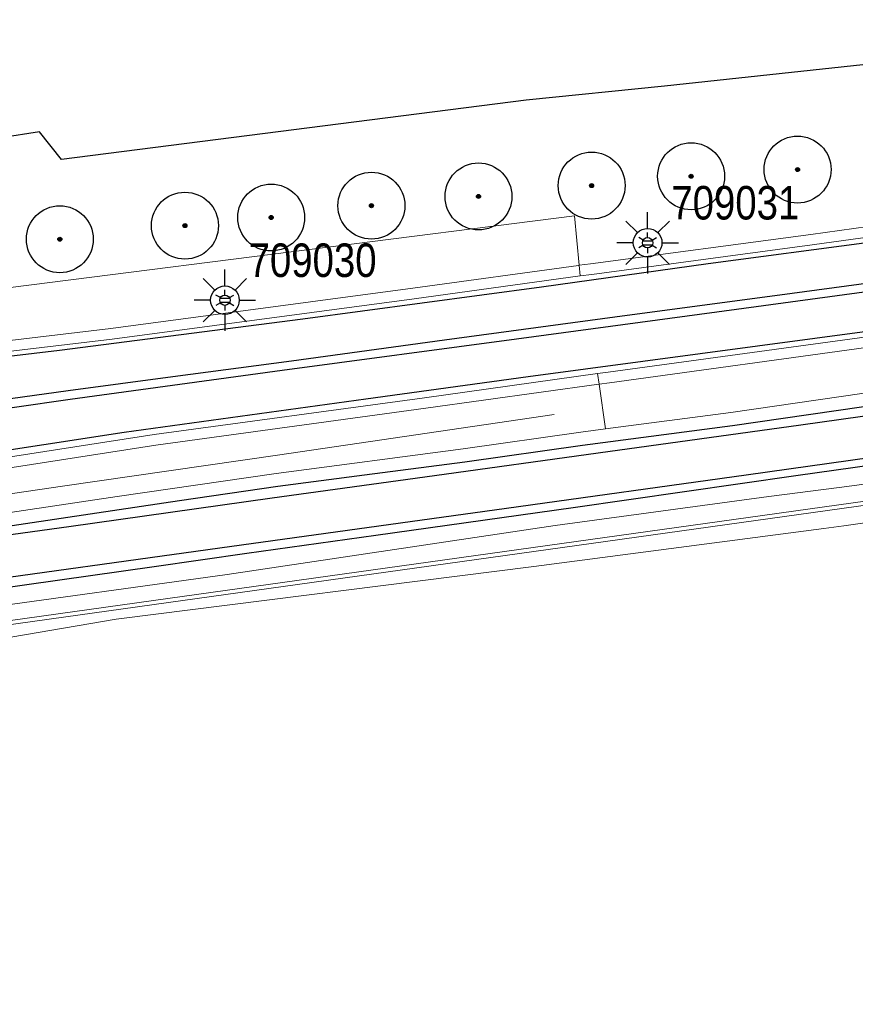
# Model space of a CAD drawing. Header units: metres. Extents: x 169249 to 194689, y 406250 to 412203.
# Tile 11 of 14: x 181724 to 181786, y 409262 to 409336. Entities that reach past the tile are written whole.
import ezdxf
from ezdxf.enums import TextEntityAlignment as Align

# ---------------------------------------------------------------- set-up
doc = ezdxf.new("R2010")
doc.units = ezdxf.units.M
doc.layers.get('0').update_dxf_attribs({"lineweight": 25})
for name, color, linetype, lineweight in [('B-WE-GR-BOOM-S', 90, 'Continuous', 25), ('B-WE-GR-HAAG-G', 90, 'GR-HAAG1', 13), ('B-WE-GW-WATERGANG_INSTEEK-G', 160, 'Continuous', 18), ('B-WE-GW-WATERGANG_SLOOT_BODEM-G', 160, 'Continuous', 18), ('B-WE-KL-ET_LS_OV_LICHTMAST-S', 190, 'Continuous', 25), ('B-WE-OG-TOPOGRAFIE_WEG_BERM-GV', 62, 'Continuous', 18)]:
    doc.layers.add(name, color=color, linetype=linetype, lineweight=lineweight)
for name, color, linetype in [('B-WE-IE-TERREINAFSCHEIDING_KUNSTMATIG_HEKWERK_RASTER-G', 7, 'Continuous'), ('B-WE-OG-TOPOGRAFIE_WEG_RIJWEG-G', 7, 'Continuous'), ('B-WE-VW-MARKERING-G', 7, 'Continuous')]:
    doc.layers.add(name, color=color, linetype=linetype)
doc.styles.add('ARIAL', font='ARIALN.TTF', dxfattribs={"height": 1})
doc.styles.add('NLCS-ISO', font='txt')
doc.linetypes.add('GR-HAAG1', pattern='A,6,[176,NLCS.SHX,S=0.125,R=0,X=0,Y=0],-2', length=8)

# ---------------------------------------------------------------- blocks, each defined once
blk = doc.blocks.new('SGR-BOOM_01')
at = {"ltscale": 0.1}
h = blk.add_hatch(color=256, dxfattribs=at)
edge = h.paths.add_edge_path()
edge.add_arc((0, 0), 0.15, 0, 360)
for radius in [2.5, 0.045]:
    blk.add_circle((0, 0), radius)
blk.add_circle((0, 0), 0.15, dxfattribs=at)
blk = doc.blocks.new('B-SIE-WEG_LICHTMAST-SO')
at = {"ltscale": 0.1}
for p, q in [((0, 0.386), (0, 0.772)), ((-0.334, 0.193), (-0.668, 0.386)), ((0.334, 0.193), (0.668, 0.386)), ((-0.334, -0.193), (-0.668, -0.386)), ((0, -0.386), (0, -0.772)), ((0.334, -0.193), (0.668, -0.386))]:
    blk.add_line(p, q, dxfattribs=at)
at = {"flags": 128}
for points in [[(-0.354, 0.152), (0.354, 0.152)], [(-0.354, -0.152), (0.354, -0.152)]]:
    blk.add_lwpolyline(points, dxfattribs=at)
at = {"ltscale": 0.1}
blk.add_circle((0, 0), 0.386, dxfattribs=at)
at = {"style": 'NLCS-ISO'}
blk.add_attdef('TYPE', text='', height=0.549, dxfattribs=at).set_placement((0, 0.772), align=Align.BOTTOM_CENTER)
blk = doc.blocks.new('LM')
for p, q in [((-0.47, 0.612), (-0.47, 1.834)), ((-1.227, 0.299), (-2.091, 1.163)), ((0.287, 0.298), (1.152, 1.163)), ((-1.54, -0.458), (-2.762, -0.458)), ((0.599, -0.458), (1.822, -0.458)), ((-1.226, -1.215), (-2.091, -2.08)), ((0.286, -1.214), (1.152, -2.08)), ((-0.47, -1.527), (-0.47, -2.75))]:
    blk.add_line(p, q)
blk.add_circle((-0.47, -0.458), 1.07)
at = {"color": 7, "style": 'ARIAL'}
blk.add_attdef('MASTNR.', (1.3, 1.28), '', height=2.5, dxfattribs=at)

msp = doc.modelspace()

# ---------------------------------------------------------------- linework, layer by layer
at = {"layer": 'B-WE-GR-HAAG-G'}
msp.add_polyline3d([(181670.614, 409291.462, 18.278), (181691.404, 409295.476, 18.438), (181698.238, 409296.751, 18.39), (181707.993, 409298.285, 18.47), (181726.831, 409301.062, 18.374), (181742.881, 409303.369, 18.462), (181763.543, 409306.414, 18.502)], dxfattribs=at)
at = {"layer": 'B-WE-GW-WATERGANG_INSTEEK-G'}
for points in [[(181720.009, 409291.812, 18.226), (181739.121, 409294.467, 18.27), (181763.617, 409298.106, 18.165), (181779.579, 409300.278, 18.162), (181784.845, 409300.959, 18.133), (181814.343, 409304.875, 18.145)], [(181804.916, 409300.905, 18.163), (181785.196, 409298.089, 18.294), (181783.699, 409297.893, 18.294), (181762.046, 409295.063, 18.301), (181730.85, 409291.133, 18.406), (181702.546, 409286.293, 18.394)]]:
    msp.add_polyline3d(points, dxfattribs=at)
at = {"layer": 'B-WE-GW-WATERGANG_SLOOT_BODEM-G'}
for points in [[(181815.181, 409303.597, 17.302), (181782.904, 409299.088, 17.313), (181718.148, 409290.043, 17.336), (181696.706, 409286.69, 17.249), (181695.207, 409286.325, 17.306), (181690.701, 409285.227, 17.476), (181685.899, 409283.807, 17.458), (181685.529, 409283.698, 17.457), (181684.367, 409283.178, 17.45), (181683.335, 409282.715, 17.443), (181682.467, 409282.327, 17.438), (181681.83, 409281.985, 17.434)], [(181718.106, 409290.34, 17.336), (181733.636, 409292.509, 17.331), (181815.14, 409303.894, 17.302)]]:
    msp.add_polyline3d(points, dxfattribs=at)
at = {"layer": 'B-WE-IE-TERREINAFSCHEIDING_KUNSTMATIG_HEKWERK_RASTER-G'}
msp.add_polyline3d([(181793.766, 409333.301, 18.391), (181771.806, 409330.917, 18.325), (181761.46, 409329.881, 18.301), (181726.762, 409325.452, 18.282), (181725.116, 409327.531, 18.285), (181722.241, 409327.076, 18.328), (181696.649, 409323.512, 18.298), (181678.579, 409320.821, 18.235), (181658.607, 409318.111, 18.258), (181641.067, 409315.809, 18.189)], dxfattribs=at)
at = {"layer": 'B-WE-OG-TOPOGRAFIE_WEG_BERM-GV'}
for p, q in [((181765.416, 409317.551, 18.419), (181765.488, 409316.753, 18.468)), ((181766.788, 409309.461, 18.469), (181766.903, 409308.669, 18.419)), ((181766.903, 409308.669, 18.419), (181767.384, 409305.329, 18.152))]:
    msp.add_line(p, q, dxfattribs=at)
for points in [[(181900.485, 409335.894, 18.505), (181898.066, 409335.546, 18.504), (181887.015, 409334.042, 18.508), (181880.538, 409333.153, 18.493), (181868.474, 409331.434, 18.443), (181847.497, 409328.465, 18.399), (181839.356, 409327.395, 18.41), (181829.404, 409326.087, 18.424), (181816.31, 409324.359, 18.405), (181798.781, 409322.087, 18.405), (181782.721, 409319.862, 18.393), (181766.259, 409317.666, 18.424), (181765.416, 409317.551, 18.419)], [(181765.488, 409316.753, 18.468), (181766.364, 409316.873, 18.474), (181782.829, 409319.07, 18.443), (181798.887, 409321.294, 18.455), (181816.414, 409323.565, 18.455), (181829.508, 409325.293, 18.474), (181839.46, 409326.602, 18.46), (181847.605, 409327.673, 18.449), (181868.587, 409330.642, 18.493), (181880.647, 409332.361, 18.543), (181887.124, 409333.249, 18.558), (181898.176, 409334.753, 18.554), (181900.606, 409335.102, 18.555)], [(181901.692, 409327.979, 18.558), (181881.345, 409325.13, 18.534), (181864.489, 409322.775, 18.515), (181849.159, 409320.646, 18.521), (181840.434, 409319.418, 18.485), (181829.367, 409317.861, 18.44), (181808.424, 409315.131, 18.39), (181787.46, 409312.292, 18.434), (181767.581, 409309.571, 18.468), (181766.788, 409309.461, 18.469)], [(181766.903, 409308.669, 18.419), (181767.69, 409308.778, 18.418), (181787.568, 409311.5, 18.384), (181808.53, 409314.338, 18.34), (181829.474, 409317.068, 18.39), (181840.545, 409318.626, 18.435), (181849.27, 409319.854, 18.471), (181864.599, 409321.982, 18.465), (181881.456, 409324.337, 18.484), (181901.812, 409327.188, 18.508)], [(181902.28, 409324.122, 18.512), (181892.948, 409322.802, 18.489), (181879.659, 409321.011, 18.393), (181866.873, 409319.274, 18.324), (181854.12, 409317.483, 18.296), (181843.419, 409316.01, 18.269), (181830.018, 409314.078, 18.241), (181816.387, 409312.204, 18.2), (181801.944, 409310.161, 18.2), (181788.247, 409308.215, 18.131), (181776.741, 409306.553, 18.186), (181767.384, 409305.329, 18.152)], [(181765.416, 409317.551, 18.419), (181765.084, 409321.234, 18.392), (181706.276, 409313.776, 18.361), (181665.102, 409309.124, 18.444), (181654.088, 409307.858, 18.502), (181652.204, 409310.198, 18.469), (181649.551, 409312.494, 18.412), (181647.426, 409313.53, 18.183)], [(181649.783, 409303.536, 18.496), (181658.006, 409304.488, 18.329), (181663.36, 409305.087, 18.312), (181669.071, 409305.725, 18.293), (181670.487, 409305.881, 18.291), (181683.429, 409307.304, 18.271), (181702.594, 409309.553, 18.293), (181713.702, 409310.855, 18.305), (181718.458, 409311.413, 18.31), (181730.431, 409312.83, 18.39), (181752.995, 409315.848, 18.34), (181765.379, 409317.546, 18.418), (181765.416, 409317.551, 18.419)], [(181649.913, 409302.745, 18.498), (181658.097, 409303.693, 18.379), (181663.449, 409304.292, 18.362), (181669.158, 409304.93, 18.343), (181670.575, 409305.086, 18.341), (181683.519, 409306.509, 18.321), (181702.687, 409308.758, 18.343), (181713.796, 409310.061, 18.355), (181718.552, 409310.619, 18.36), (181730.531, 409312.036, 18.44), (181753.102, 409315.055, 18.39), (181765.488, 409316.753, 18.468)], [(181766.788, 409309.461, 18.469), (181753.868, 409307.665, 18.493), (181733.683, 409304.912, 18.44), (181720.684, 409302.89, 18.354), (181719.483, 409302.682, 18.351), (181715.314, 409301.959, 18.342), (181708.868, 409300.84, 18.327), (181702.976, 409299.926, 18.397), (181696.454, 409298.89, 18.337), (181686.513, 409297.202, 18.328), (181684.707, 409296.896, 18.327), (181673.651, 409295.112, 18.368), (181664.833, 409293.708, 18.375), (181661.81, 409293.226, 18.378), (181651.667, 409291.499, 18.518)], [(181651.767, 409290.704, 18.496), (181661.94, 409292.437, 18.328), (181664.958, 409292.917, 18.325), (181673.777, 409294.322, 18.318), (181684.838, 409296.107, 18.277), (181686.647, 409296.414, 18.278), (181696.583, 409298.1, 18.287), (181703.101, 409299.135, 18.347), (181708.998, 409300.051, 18.277), (181715.451, 409301.171, 18.292), (181719.619, 409301.894, 18.301), (181720.814, 409302.101, 18.304), (181733.799, 409304.121, 18.39), (181753.977, 409306.872, 18.443), (181766.899, 409308.668, 18.419), (181766.903, 409308.669, 18.419)], [(181767.384, 409305.329, 18.152), (181765.535, 409305.086, 18.145), (181756.745, 409303.846, 18.131), (181742.783, 409302.011, 18.103), (181730.915, 409300.283, 18.145), (181721.738, 409298.91, 18.172), (181719.994, 409298.687, 18.177), (181695.773, 409295.583, 18.247), (181692.348, 409294.974, 18.278), (181688.995, 409294.289, 18.308), (181688.953, 409294.28, 18.308), (181686.325, 409293.503, 18.293), (181683.623, 409292.734, 18.247), (181681.345, 409291.834, 18.324), (181679.149, 409290.882, 18.308), (181676.454, 409289.411, 18.263), (181674.127, 409288.064, 18.293), (181671.642, 409286.574, 18.308), (181669.661, 409285.272, 18.308), (181667.83, 409284.351, 18.375)]]:
    msp.add_polyline3d(points, dxfattribs=at)
at = {"layer": 'B-WE-OG-TOPOGRAFIE_WEG_RIJWEG-G'}
for points in [[(181788.389, 409307.225, 18.131), (181776.877, 409305.562, 18.186), (181765.669, 409304.096, 18.145), (181756.88, 409302.855, 18.131), (181749.376, 409301.869, 18.116), (181742.92, 409301.02, 18.103), (181735.568, 409299.949, 18.129), (181731.061, 409299.293, 18.145), (181721.876, 409297.919, 18.172)], [(181800.933, 409304.539, 18.089), (181781.593, 409301.838, 18.113), (181764.971, 409299.44, 18.019), (181750.246, 409297.377, 18.042), (181740.61, 409296.017, 18.005), (181733.683, 409295.039, 17.978), (181712.157, 409291.99, 18.042)]]:
    msp.add_polyline3d(points, dxfattribs=at)
at = {"layer": 'B-WE-VW-MARKERING-G', "linetype": 'Continuous'}
for points in [[(181900.649, 409334.819, 18.608), (181895.614, 409334.108, 18.612), (181877.538, 409331.605, 18.544), (181865.495, 409329.896, 18.553), (181850.585, 409327.842, 18.526), (181839.497, 409326.325, 18.505), (181829.364, 409324.939, 18.486), (181814.44, 409322.933, 18.427), (181799.148, 409320.862, 18.499), (181787.081, 409319.244, 18.468), (181775.061, 409317.656, 18.508), (181762.603, 409315.921, 18.481), (181744.787, 409313.526, 18.486), (181726.608, 409311.191, 18.45), (181718.596, 409310.244, 18.439), (181702.245, 409308.312, 18.418), (181690.116, 409306.933, 18.445), (181678.059, 409305.542, 18.477), (181665.293, 409304.114, 18.447)], [(181901.638, 409328.334, 18.581), (181886.127, 409326.164, 18.663), (181867.925, 409323.624, 18.539), (181852.549, 409321.492, 18.582), (181840.38, 409319.817, 18.56), (181834.404, 409318.994, 18.549), (181822.278, 409317.334, 18.544), (181810.145, 409315.737, 18.44), (181795.126, 409313.694, 18.584), (181783.032, 409312.095, 18.509), (181761.61, 409309.215, 18.571), (181749.482, 409307.55, 18.559), (181731.439, 409305.054, 18.54), (181719.419, 409303.23, 18.478), (181719.267, 409303.207, 18.477), (181698.225, 409299.685, 18.509), (181683.12, 409297.134, 18.521), (181668.033, 409294.592, 18.434)], [(181794.037, 409307.301, 18.172), (181781.973, 409305.601, 18.186), (181766.831, 409303.526, 18.241), (181754.604, 409301.83, 18.172), (181742.482, 409300.15, 18.159), (181727.307, 409298.022, 18.172), (181715.185, 409296.361, 18.227)], [(181657.383, 409262.359, 18.351), (181660.086, 409267.538, 18.351), (181663.477, 409272.355, 18.338), (181665.187, 409274.46, 18.296), (181667.826, 409277.242, 18.296), (181670.032, 409279.194, 18.296), (181672.582, 409281.202, 18.282), (181674.271, 409282.404, 18.269), (181677.874, 409284.657, 18.282), (181679.633, 409285.648, 18.214), (181682.534, 409286.95, 18.282), (181685.043, 409287.817, 18.269), (181688.58, 409288.936, 18.269), (181694.257, 409290.211, 18.241), (181702.568, 409291.444, 18.09), (181718.478, 409293.658, 18.103), (181738.584, 409296.445, 18.076), (181759.998, 409299.421, 18.076), (181777.898, 409301.902, 18.159), (181798.248, 409304.755, 18.159)]]:
    msp.add_polyline3d(points, dxfattribs=at)
at = {"layer": 'B-WE-VW-MARKERING-G'}
for points in [[(181713.017, 409306.245, 18.516), (181718.969, 409307.062, 18.529), (181719.522, 409307.138, 18.53), (181727.249, 409308.2, 18.597), (181735.074, 409309.243, 18.568), (181743.933, 409310.424, 18.597), (181755.364, 409311.987, 18.625), (181769.015, 409313.834, 18.601), (181780.406, 409315.341, 18.549), (181793.12, 409317.066, 18.592), (181802.437, 409318.311, 18.53), (181817.933, 409320.423, 18.549), (181832.659, 409322.399, 18.582), (181839.896, 409323.383, 18.594), (181850.409, 409324.813, 18.611), (181874.409, 409328.149, 18.635), (181897.42, 409331.377, 18.597), (181901.095, 409331.894, 18.621)], [(181713.149, 409305.524, 18.535), (181719.051, 409306.362, 18.529), (181727.407, 409307.548, 18.521), (181743.241, 409309.719, 18.578), (181760.745, 409312.047, 18.554), (181775.709, 409314.069, 18.568), (181790.203, 409316.033, 18.506), (181802.605, 409317.697, 18.53), (181817.993, 409319.768, 18.516), (181833.835, 409321.892, 18.606), (181839.983, 409322.751, 18.615), (181850.474, 409324.216, 18.63), (181867.072, 409326.5, 18.63), (181882.699, 409328.664, 18.663), (181897.522, 409330.755, 18.658), (181901.191, 409331.265, 18.666)]]:
    msp.add_polyline3d(points, dxfattribs=at)

# ---------------------------------------------------------------- block references
for p, values in [((181771.006, 409319.694, 18.487), {'MASTNR.': '709031'}), ((181739.432, 409315.401, 18.526), {'MASTNR.': '709030'})]:
    msp.add_blockref('LM', p).add_auto_attribs(values)
at = {"layer": 'B-WE-GR-BOOM-S', "color": 7}
for p in [(181773.784, 409324.2, 18.157), (181781.734, 409324.701, 18.193), (181766.353, 409323.502, 18.193), (181749.905, 409322.004, 18.193), (181757.901, 409322.693, 18.161), (181742.417, 409321.12, 18.364), (181735.977, 409320.512, 18.285), (181726.632, 409319.499, 18.166)]:
    msp.add_blockref('SGR-BOOM_01', p, dxfattribs=at)
at = {"layer": 'B-WE-KL-ET_LS_OV_LICHTMAST-S', "color": 7}
for p in [(181770.536, 409319.236, 18.487), (181738.962, 409314.943, 18.526)]:
    msp.add_blockref('B-SIE-WEG_LICHTMAST-SO', p, dxfattribs=at)

doc.saveas('drawing.dxf')
